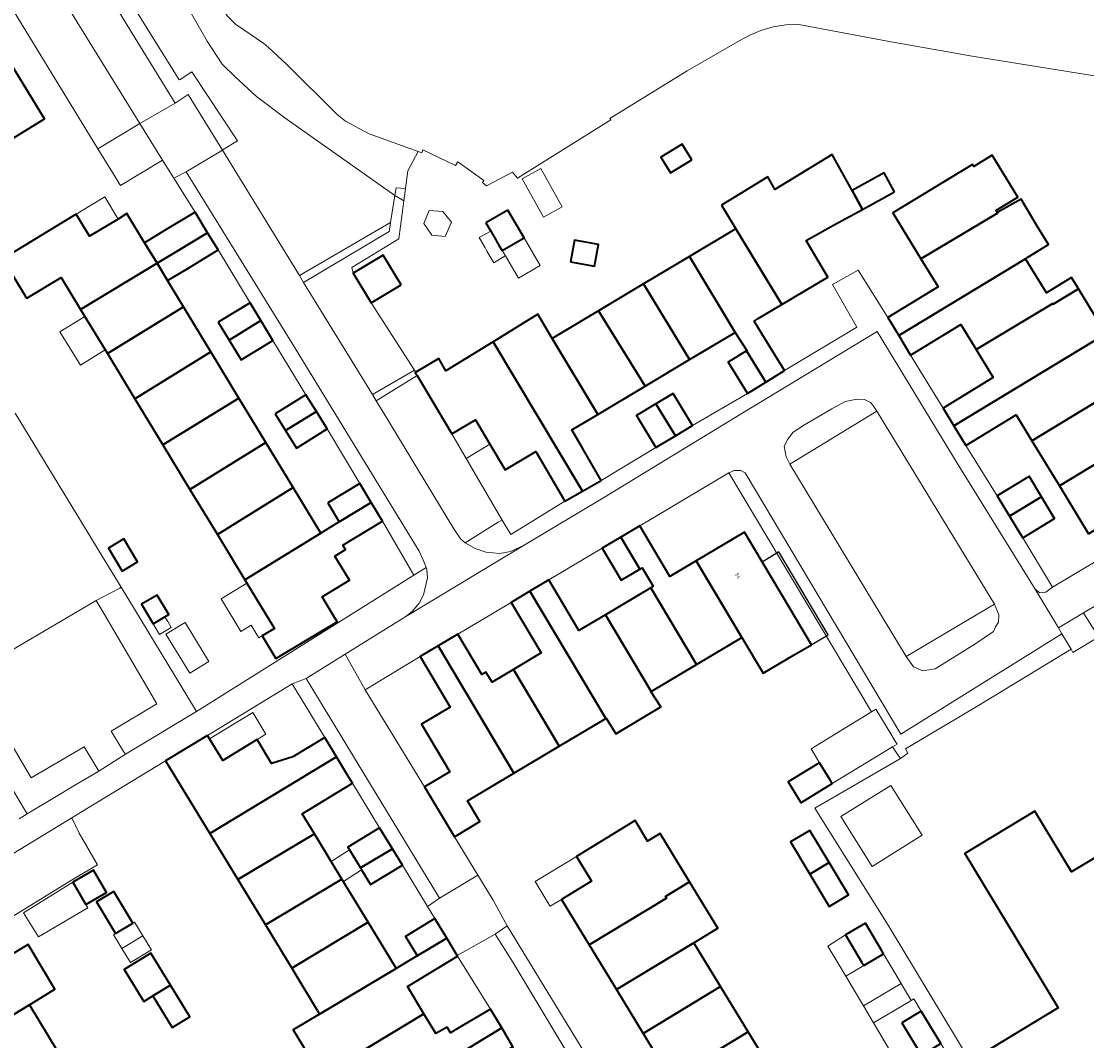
# Model space of a CAD drawing. Extents: x 147051 to 149075, y 463071 to 465537.
# Tile 44 of 229: x 147496 to 147605, y 464416 to 464520. Entities that reach past the tile are written whole.
import ezdxf
from ezdxf.enums import TextEntityAlignment as Align

# ---------------------------------------------------------------- set-up
doc = ezdxf.new("R2010")
doc.units = 0
doc.header["$LTSCALE"] = 0.5
for name, color, linetype, lineweight in [('B-PV-GR-BEPLANTING_CULTUUR_HEESTERS-GV', 252, 'CONTINUOUS', 18), ('B-PV-OG-BEBOUWING-GV', 6, 'CONTINUOUS', 35), ('B-PV-OG-BEBOUWING_LUIFEL-GV', 6, 'CONTINUOUS', 18), ('B-PV-OG-TERREIN_BEGROEID-GV', 252, 'CONTINUOUS', 18), ('B-PV-OG-TERREIN_ERF-GV', 252, 'CONTINUOUS', 18), ('B-PV-OG-WATER_SLOOT-GV', 252, 'CONTINUOUS', 18), ('B-PV-VH-ONVERHARD_ZAND-GV', 252, 'CONTINUOUS', 18), ('B-PV-VH-OPENVERHARDING_BETONSTRAATSTEEN-GV', 252, 'CONTINUOUS', 18), ('B-PV-VH-OPENVERHARDING_TEGEL-GV', 252, 'CONTINUOUS', 18), ('N-PV-OG-BEBOUWING-GV', 6, 'CONTINUOUS', 25), ('N-PV-OG-BEBOUWING-T18', 10, 'CONTINUOUS', 18)]:
    doc.layers.add(name, color=color, linetype=linetype, lineweight=lineweight)
doc.styles.add('NLCS-ISO-M200-T18', font='NLCS-ISO.ttf', dxfattribs={"height": 0.36})

msp = doc.modelspace()

# ---------------------------------------------------------------- linework, layer by layer
at = {"layer": 'B-PV-GR-BEPLANTING_CULTUUR_HEESTERS-GV', "flags": 128}
for points in [[(147535.251, 464503.235), (147534.275, 464503.317), (147534.156, 464502.537), (147535.087, 464501.988)], [(147533.58, 464498.848), (147524.854, 464493.657), (147531.873, 464482.221), (147536.174, 464484.709), (147531.74, 464491.586), (147529.921, 464494.597), (147529.785, 464495.181), (147534.578, 464498.109), (147535.087, 464501.988), (147534.156, 464502.537), (147533.727, 464499.786)], [(147541.335, 464467.091), (147544.711, 464469.197), (147545.113, 464469.423), (147541.441, 464475.711), (147539.975, 464478.221), (147536.422, 464484.17), (147532.257, 464481.595), (147532.98, 464480.418), (147540.182, 464468.516), (147540.859, 464467.491)], [(147506.089, 464462.487), (147503.688, 464461.226), (147504.298, 464460.19), (147509.893, 464450.682), (147505.229, 464447.879), (147506.493, 464445.818), (147506.671, 464445.528), (147513.938, 464449.904), (147513.736, 464450.237), (147506.234, 464462.563), (147506.221, 464462.556)], [(147606.009, 464460.911), (147604.4, 464459.949), (147604.609, 464459.612), (147605.646, 464457.939), (147605.972, 464457.489), (147607.385, 464458.332), (147606.176, 464460.598)], [(147496.666, 464439.439), (147499.439, 464441.101), (147501.592, 464442.392), (147503.956, 464443.81), (147503.755, 464444.147), (147502.482, 464446.277), (147500.496, 464445.128), (147497.043, 464443.132), (147496.168, 464444.628), (147490.885, 464453.657), (147490.735, 464453.565), (147489.19, 464452.614), (147488.848, 464452.404), (147488.842, 464452.4), (147491.933, 464447.33), (147496.497, 464439.721)], [(147481.252, 464420.439), (147485.455, 464423.024), (147485.004, 464423.774), (147486.7, 464424.793), (147487.14, 464424.061), (147501.166, 464432.688), (147503.086, 464433.81), (147503.841, 464434.251), (147501.963, 464437.465), (147501.212, 464439.043), (147478.399, 464425.16)]]:
    msp.add_lwpolyline(points, close=True, dxfattribs=at)
msp.add_lwpolyline([(147490.885, 464453.657), (147496.583, 464457.026), (147503.688, 464461.226), (147506.089, 464462.487), (147506.221, 464462.556), (147506.234, 464462.563), (147504.686, 464465.107), (147495.435, 464480.31)], dxfattribs=at)
at = {"layer": 'B-PV-OG-BEBOUWING-GV', "flags": 128}
for points in [[(147488.813, 464515.165), (147493.581, 464507.394), (147498.409, 464510.349), (147493.656, 464518.115)], [(147564.454, 464506.176), (147563.457, 464507.776), (147561.292, 464506.427), (147562.29, 464504.826)], [(147567.464, 464501.549), (147568.94, 464499.125), (147573.637, 464491.405), (147578.323, 464494.202), (147576.096, 464497.933), (147578.913, 464499.487), (147581.856, 464501.11), (147580.796, 464503.032), (147578.763, 464506.719), (147572.907, 464503.155), (147572.765, 464503.412), (147572.202, 464504.432)], [(147587.811, 464496.079), (147595.64, 464500.734), (147595.594, 464500.809), (147595.476, 464501.002), (147597.703, 464502.361), (147595.091, 464506.642), (147593.201, 464505.489), (147593.074, 464505.698), (147584.962, 464500.748)], [(147585.123, 464502.911), (147584.063, 464504.833), (147580.796, 464503.032), (147581.856, 464501.11)], [(147595.64, 464500.734), (147587.811, 464496.079), (147589.566, 464493.202), (147584.436, 464490.072), (147585.553, 464488.241), (147598.477, 464496.084), (147598.719, 464496.231), (147600.841, 464497.518), (147599.69, 464499.415), (147598.028, 464502.154), (147595.656, 464500.843), (147595.594, 464500.809)], [(147543.445, 464499.734), (147543.938, 464498.896), (147544.46, 464498.007), (147544.536, 464497.879), (147544.814, 464497.406), (147545.098, 464496.924), (147547.333, 464498.215), (147545.67, 464501.043)], [(147502.107, 464490.907), (147509.898, 464495.612), (147508.626, 464497.707), (147506.822, 464500.678), (147505.93, 464500.125), (147503.01, 464498.37), (147501.657, 464500.622), (147500.178, 464499.724), (147494.162, 464496.072), (147496.458, 464492.291), (147496.609, 464492.041), (147500.123, 464494.174)], [(147508.626, 464497.707), (147509.898, 464495.612), (147511.952, 464496.853), (147515.059, 464498.729), (147513.774, 464500.839), (147510.674, 464498.951)], [(147564.211, 464496.299), (147568.87, 464488.558), (147570.055, 464486.714), (147570.029, 464486.698), (147571.982, 464483.475), (147573.91, 464484.663), (147571.933, 464487.871), (147570.8, 464489.71), (147571.231, 464489.968), (147573.637, 464491.405), (147568.94, 464499.125), (147568.717, 464498.989)], [(147510.973, 464493.841), (147513.027, 464495.088), (147516.127, 464496.976), (147515.059, 464498.729), (147511.952, 464496.853), (147509.898, 464495.612)], [(147552.086, 464495.772), (147554.511, 464495.327), (147554.913, 464497.517), (147552.487, 464497.962)], [(147504.846, 464486.396), (147512.593, 464491.172), (147510.973, 464493.841), (147509.898, 464495.612), (147502.107, 464490.907)], [(147534.789, 464493.429), (147532.969, 464496.44), (147529.921, 464494.597), (147531.74, 464491.586)], [(147559.535, 464493.507), (147564.227, 464485.786), (147568.87, 464488.558), (147564.211, 464496.299)], [(147601.264, 464491.516), (147601.315, 464491.432), (147603.876, 464492.994), (147603.774, 464493.162), (147603.171, 464494.15), (147600.611, 464492.587), (147598.477, 464496.084), (147585.553, 464488.241), (147586.769, 464486.247), (147591.9, 464489.378), (147593.47, 464486.804)], [(147554.941, 464490.764), (147559.674, 464483.068), (147564.227, 464485.786), (147559.535, 464493.507)], [(147601.264, 464491.516), (147593.47, 464486.804), (147595.196, 464483.974), (147590.075, 464480.849), (147591.189, 464479.023), (147606.667, 464488.421), (147603.876, 464492.994), (147601.315, 464491.432)], [(147516.137, 464489.623), (147517.267, 464487.762), (147520.497, 464489.762), (147519.385, 464491.595)], [(147512.593, 464491.172), (147504.846, 464486.396), (147507.637, 464481.798), (147515.375, 464486.59)], [(147553.311, 464472.378), (147555.191, 464473.465), (147553.3, 464476.736), (147552.214, 464478.614), (147554.872, 464480.201), (147550.198, 464487.932), (147548.755, 464490.421), (147544.169, 464487.605)], [(147550.198, 464487.932), (147554.872, 464480.201), (147559.674, 464483.068), (147554.941, 464490.764)], [(147520.497, 464489.762), (147517.267, 464487.762), (147518.472, 464485.776), (147521.72, 464487.748)], [(147609.492, 464483.79), (147606.667, 464488.421), (147591.189, 464479.023), (147592.408, 464477.025), (147597.53, 464480.15), (147599.146, 464477.502)], [(147536.422, 464484.17), (147539.975, 464478.221), (147542.37, 464479.651), (147543.86, 464477.156), (147545.414, 464474.554), (147548.551, 464476.427), (147549.607, 464474.6), (147551.498, 464471.329), (147553.311, 464472.378), (147544.169, 464487.605), (147539.37, 464484.658), (147538.634, 464485.891), (147536.302, 464484.499), (147536.246, 464484.465)], [(147515.375, 464486.59), (147507.637, 464481.798), (147510.486, 464477.107), (147518.253, 464481.849)], [(147570.029, 464486.698), (147568.14, 464485.533), (147570.117, 464482.326), (147571.982, 464483.475)], [(147601.95, 464472.906), (147611.022, 464478.403), (147612.304, 464479.182), (147609.492, 464483.79), (147599.146, 464477.502)], [(147521.006, 464477.315), (147518.253, 464481.849), (147510.486, 464477.107), (147513.252, 464472.551)], [(147521.958, 464480.244), (147523.019, 464478.552), (147526.162, 464480.483), (147525.083, 464482.203)], [(147562.551, 464482.34), (147560.776, 464481.275), (147562.785, 464478.009), (147564.524, 464479.052)], [(147523.019, 464478.552), (147524.138, 464476.768), (147527.263, 464478.727), (147526.162, 464480.483)], [(147560.776, 464481.275), (147558.813, 464480.097), (147560.785, 464476.81), (147562.785, 464478.009)], [(147604.926, 464468.028), (147612.701, 464472.771), (147612.665, 464472.831), (147613.945, 464473.612), (147611.022, 464478.403), (147601.95, 464472.906)], [(147521.006, 464477.315), (147513.252, 464472.551), (147516.054, 464467.936), (147523.785, 464472.738)], [(147595.601, 464471.893), (147596.864, 464469.824), (147599.888, 464471.656), (147600.125, 464471.799), (147598.865, 464473.885), (147598.62, 464473.735)], [(147523.785, 464472.738), (147516.054, 464467.936), (147518.856, 464463.32), (147526.604, 464468.095)], [(147527.325, 464471.163), (147528.493, 464469.242), (147531.743, 464471.209), (147530.574, 464473.135)], [(147596.864, 464469.824), (147597.924, 464468.086), (147598.212, 464467.606), (147601.46, 464469.588), (147600.125, 464471.799), (147599.888, 464471.656)], [(147518.856, 464463.32), (147519.06, 464462.984), (147521.696, 464458.643), (147521.864, 464458.367), (147520.613, 464457.607), (147522.01, 464455.285), (147528.264, 464459.049), (147526.733, 464461.573), (147529.531, 464463.272), (147528.031, 464465.742), (147529.125, 464466.407), (147528.855, 464466.851), (147532.899, 464469.306), (147531.743, 464471.209), (147528.493, 464469.242), (147526.604, 464468.095)], [(147569.563, 464457.442), (147564.904, 464465.271), (147562.218, 464463.673), (147559.15, 464468.829), (147557.212, 464467.676), (147559.152, 464464.419), (147559.38, 464464.555), (147560.512, 464462.658), (147560.282, 464462.521), (147564.943, 464454.693)], [(147506.327, 464464.207), (147507.914, 464465.144), (147506.519, 464467.505), (147504.932, 464466.568)], [(147557.212, 464467.676), (147555.3, 464466.539), (147557.238, 464463.281), (147559.152, 464464.419)], [(147574.893, 464455.662), (147576.64, 464456.701), (147574.464, 464460.358), (147569.806, 464468.188), (147564.904, 464465.271), (147569.563, 464457.442), (147571.74, 464453.785)], [(147560.311, 464451.937), (147555.633, 464459.756), (147552.936, 464458.151), (147549.868, 464463.307), (147547.926, 464462.152), (147555.689, 464449.188), (147555.72, 464449.206), (147556.71, 464447.597), (147561.29, 464450.365), (147560.282, 464451.92)], [(147555.689, 464449.188), (147547.926, 464462.152), (147546.018, 464461.017), (147549.086, 464455.86), (147546.247, 464454.171), (147550.908, 464446.343)], [(147560.311, 464451.937), (147564.943, 464454.693), (147560.282, 464462.521), (147555.633, 464459.756)], [(147509.5, 464458.837), (147510.168, 464459.232), (147510.702, 464459.547), (147511.087, 464459.775), (147509.913, 464461.761), (147508.326, 464460.823)], [(147546.247, 464454.171), (147544.067, 464452.874), (147543.453, 464453.906), (147543.041, 464453.66), (147540.587, 464457.785), (147538.577, 464456.59), (147546.3, 464443.602), (147550.908, 464446.343)], [(147538.577, 464456.59), (147536.737, 464455.495), (147539.804, 464450.338), (147536.882, 464448.6), (147539.776, 464443.745), (147537.19, 464442.206), (147540.227, 464437.117), (147542.837, 464438.67), (147541.572, 464440.789), (147546.3, 464443.602)], [(147510.771, 464444.861), (147515.278, 464437.448), (147528.189, 464445.279), (147527.002, 464447.232), (147523.755, 464445.258), (147521.589, 464444.585), (147520.109, 464447.02), (147516.596, 464444.884), (147515.245, 464447.105), (147515.033, 464447.454)], [(147518.13, 464432.757), (147525.946, 464437.419), (147524.714, 464439.445), (147529.84, 464442.562), (147529.327, 464443.406), (147528.189, 464445.279), (147515.278, 464437.448)], [(147575.394, 464440.891), (147575.579, 464440.587), (147578.772, 464442.536), (147578.589, 464442.837), (147577.473, 464444.665), (147577.248, 464444.528), (147574.28, 464442.72)], [(147532.597, 464438.028), (147529.352, 464436.052), (147529.522, 464435.773), (147530.644, 464433.927), (147533.905, 464435.878)], [(147551.143, 464430.723), (147553.981, 464426.068), (147561.882, 464430.856), (147561.776, 464431.029), (147564.217, 464432.518), (147561.214, 464437.443), (147559.933, 464436.662), (147558.659, 464438.752), (147552.684, 464435.108), (147553.917, 464433.087), (147554.219, 464432.59)], [(147518.13, 464432.757), (147520.946, 464428.125), (147528.756, 464432.797), (147527.675, 464434.575), (147525.946, 464437.419)], [(147576.491, 464437.765), (147574.528, 464436.591), (147576.498, 464433.297), (147578.461, 464434.471)], [(147533.905, 464435.878), (147530.644, 464433.927), (147530.761, 464433.735), (147531.68, 464432.224), (147534.927, 464434.198)], [(147501.298, 464432.463), (147502.528, 464430.357), (147502.619, 464430.2), (147504.749, 464431.437), (147503.424, 464433.705)], [(147578.461, 464434.471), (147576.498, 464433.297), (147578.468, 464430.003), (147580.431, 464431.177)], [(147528.756, 464432.797), (147520.946, 464428.125), (147523.632, 464423.708), (147531.429, 464428.401)], [(147561.776, 464431.029), (147561.882, 464430.856), (147553.981, 464426.068), (147556.75, 464421.527), (147564.663, 464426.294), (147567.104, 464427.782), (147564.217, 464432.518)], [(147507.427, 464428.287), (147505.499, 464431.515), (147503.727, 464430.457), (147505.655, 464427.228)], [(147523.632, 464423.708), (147526.482, 464419.021), (147534.297, 464423.684), (147534.221, 464423.809), (147531.429, 464428.401)], [(147536.358, 464425.108), (147536.443, 464424.965), (147539.449, 464426.759), (147538.231, 464428.764), (147535.241, 464426.945)], [(147582.154, 464428.301), (147580.127, 464427.102), (147581.804, 464424.268), (147581.978, 464423.979), (147583.998, 464425.182), (147583.83, 464425.467)], [(147486.359, 464419.878), (147489.141, 464415.248), (147496.905, 464419.977), (147499.485, 464421.548), (147496.741, 464426.116)], [(147526.633, 464412.706), (147537.12, 464419.042), (147535.432, 464421.818), (147540.559, 464424.936), (147540.519, 464425.002), (147539.449, 464426.759), (147536.443, 464424.965), (147534.297, 464423.684), (147526.482, 464419.021), (147523.775, 464417.405)], [(147564.663, 464426.294), (147556.75, 464421.527), (147559.477, 464417.055), (147567.373, 464421.85)], [(147511.256, 464421.97), (147509.273, 464425.221), (147506.554, 464423.567), (147508.539, 464420.313), (147509.478, 464420.885)], [(147509.478, 464420.885), (147511.454, 464417.649), (147513.231, 464418.734), (147511.256, 464421.97)], [(147559.477, 464417.055), (147562.3, 464412.424), (147570.201, 464417.211), (147567.373, 464421.85)], [(147496.905, 464419.977), (147489.141, 464415.248), (147491.947, 464410.577), (147499.717, 464415.296), (147496.969, 464419.871)], [(147526.633, 464412.706), (147529.452, 464408.07), (147532.142, 464409.713), (147545.054, 464417.602), (147543.916, 464419.534), (147540.615, 464417.588), (147539.825, 464417.122), (147539.484, 464417.699), (147538.345, 464417.027), (147537.12, 464419.042)], [(147585.884, 464418.115), (147586.761, 464416.67), (147587.875, 464414.833), (147589.842, 464416.025), (147587.851, 464419.308)], [(147532.142, 464409.713), (147535.054, 464404.923), (147542.83, 464409.651), (147541.015, 464412.635), (147542.884, 464413.738), (147546.185, 464415.684), (147545.054, 464417.602)], [(147562.3, 464412.424), (147565.06, 464407.898), (147572.982, 464412.651), (147570.201, 464417.211)]]:
    msp.add_lwpolyline(points, close=True, dxfattribs=at)
msp.add_lwpolyline([(147609.469, 464437.317), (147603.188, 464433.516), (147599.43, 464439.725), (147592.298, 464435.408), (147601.831, 464419.658), (147592.857, 464414.227), (147599.563, 464403.148), (147599.616, 464403.181), (147615.369, 464412.799)], dxfattribs=at)
at = {"layer": 'B-PV-OG-BEBOUWING_LUIFEL-GV', "flags": 128}
for points in [[(147551.226, 464501.365), (147549.061, 464505.275), (147547.153, 464504.218), (147549.318, 464500.308)], [(147505.93, 464500.125), (147504.569, 464502.39), (147501.657, 464500.622), (147503.01, 464498.37)], [(147539.042, 464500.908), (147537.646, 464500.988), (147537.098, 464499.659), (147537.933, 464498.491), (147539.273, 464498.355), (147539.933, 464499.796)], [(147543.357, 464497.175), (147543.548, 464496.848), (147544.243, 464495.658), (147545.415, 464496.358), (147545.427, 464496.365), (147545.098, 464496.924), (147544.814, 464497.406), (147544.536, 464497.879), (147544.46, 464498.007), (147543.938, 464498.896), (147542.741, 464498.229)], [(147545.098, 464496.924), (147545.427, 464496.365), (147546.771, 464494.079), (147548.996, 464495.388), (147547.333, 464498.215)], [(147504.617, 464486.773), (147502.545, 464490.186), (147500, 464488.633), (147502.081, 464485.225)], [(147539.975, 464478.221), (147541.441, 464475.711), (147543.86, 464477.156), (147542.37, 464479.651)], [(147516.431, 464461.387), (147518.449, 464458.064), (147519.484, 464458.692), (147520.102, 464457.675), (147520.27, 464457.398), (147520.613, 464457.607), (147521.864, 464458.367), (147521.696, 464458.643), (147519.06, 464462.984)], [(147511.351, 464458.448), (147510.988, 464459.063), (147510.702, 464459.547), (147510.168, 464459.232), (147509.5, 464458.837), (147510.15, 464457.738)], [(147510.809, 464457.786), (147513.23, 464453.799), (147515.198, 464454.994), (147512.777, 464458.981)], [(147577.473, 464444.665), (147578.589, 464442.837), (147578.772, 464442.536), (147584.913, 464446.285), (147585.386, 464446.573), (147585.199, 464446.863), (147584.745, 464447.608), (147583.218, 464450.113), (147582.774, 464449.842), (147576.607, 464446.086)], [(147520.109, 464447.02), (147521.012, 464447.569), (147519.661, 464449.79), (147515.245, 464447.105), (147516.596, 464444.884)], [(147528.914, 464432.537), (147530.761, 464433.735), (147530.644, 464433.927), (147529.522, 464435.773), (147527.675, 464434.575), (147528.756, 464432.797), (147528.835, 464432.667)], [(147549.7, 464430.515), (147549.998, 464430.025), (147551.143, 464430.723), (147554.219, 464432.59), (147553.917, 464433.087), (147552.684, 464435.108), (147548.467, 464432.537)], [(147502.619, 464430.2), (147502.528, 464430.357), (147501.298, 464432.463), (147496.278, 464429.35), (147497.796, 464426.903), (147502.828, 464429.843)], [(147505.699, 464426.734), (147506.321, 464425.711), (147508.458, 464427.013), (147507.837, 464428.035), (147507.615, 464428.4), (147507.427, 464428.287), (147505.655, 464427.228), (147505.467, 464427.116)], [(147580.152, 464422.897), (147581.978, 464423.979), (147581.804, 464424.268), (147580.127, 464427.102), (147578.333, 464425.965)], [(147506.321, 464425.711), (147507.188, 464424.286), (147509.326, 464425.586), (147508.458, 464427.013)], [(147583.998, 464425.182), (147581.978, 464423.979), (147580.152, 464422.897), (147581.951, 464419.861), (147585.8, 464422.138)], [(147581.951, 464419.861), (147582.98, 464418.124), (147586.736, 464420.351), (147586.827, 464420.401), (147585.8, 464422.138)], [(147582.98, 464418.124), (147585.697, 464413.541), (147587.856, 464414.822), (147587.875, 464414.833), (147586.761, 464416.67), (147585.884, 464418.115), (147587.851, 464419.308), (147587.103, 464420.569), (147586.827, 464420.401), (147586.736, 464420.351)]]:
    msp.add_lwpolyline(points, close=True, dxfattribs=at)
at = {"layer": 'B-PV-OG-TERREIN_BEGROEID-GV', "flags": 128}
for points in [[(147504.821, 464538.165), (147503.827, 464537.795), (147515.001, 464518.268), (147516.554, 464515.917), (147517.857, 464514.641), (147520.06, 464512.64), (147522.94, 464510.464), (147534.156, 464502.537), (147534.275, 464503.317), (147535.251, 464503.235), (147535.478, 464505.053), (147536.539, 464507.006), (147531.545, 464508.822), (147529.116, 464510.097), (147528.279, 464510.806), (147523.109, 464515.916), (147521.27, 464517.618), (147520.783, 464518.034), (147517.901, 464520.01), (147517.037, 464520.868), (147516.094, 464522.233), (147512.051, 464529.634), (147508.004, 464536.569), (147506.585, 464539.263)], [(147524.42, 464494.363), (147533.727, 464499.786), (147534.156, 464502.537), (147522.94, 464510.464), (147520.06, 464512.64), (147517.857, 464514.641), (147516.554, 464515.917), (147515.001, 464518.268), (147503.827, 464537.795), (147503.021, 464538.151), (147502.189, 464538.432), (147501.322, 464538.627), (147500.467, 464538.727), (147500, 464538.745), (147497.643, 464537.654), (147512.162, 464514.313), (147512.246, 464514.367), (147513.457, 464515.144), (147518.106, 464508.098), (147516.646, 464507.218), (147516.561, 464507.167)], [(147524.42, 464494.363), (147524.854, 464493.657), (147533.58, 464498.848), (147533.727, 464499.786)]]:
    msp.add_lwpolyline(points, close=True, dxfattribs=at)
at = {"layer": 'B-PV-OG-TERREIN_ERF-GV', "flags": 128}
for points in [[(147495.435, 464480.31), (147504.686, 464465.107), (147506.234, 464462.563), (147513.736, 464450.237), (147513.938, 464449.904), (147536.085, 464463.782), (147532.899, 464469.306), (147528.855, 464466.851), (147529.125, 464466.407), (147528.031, 464465.742), (147529.531, 464463.272), (147526.733, 464461.573), (147528.264, 464459.049), (147522.01, 464455.285), (147520.613, 464457.607), (147521.864, 464458.367), (147521.696, 464458.643), (147519.06, 464462.984), (147518.856, 464463.32), (147516.054, 464467.936), (147513.252, 464472.551), (147510.486, 464477.107), (147507.637, 464481.798), (147504.846, 464486.396), (147502.107, 464490.907), (147500.123, 464494.174), (147496.609, 464492.041), (147496.458, 464492.291), (147494.162, 464496.072), (147500.178, 464499.724), (147501.657, 464500.622), (147503.01, 464498.37), (147505.93, 464500.125), (147506.822, 464500.678), (147508.626, 464497.707), (147510.674, 464498.951), (147513.774, 464500.839), (147511.625, 464504.284), (147510.461, 464506.15), (147506.171, 464503.539), (147506.048, 464503.74), (147505.512, 464504.616), (147503.873, 464507.297), (147494.094, 464523.295)], [(147617.548, 464512.884), (147604.665, 464514.873), (147593.06, 464516.749), (147584.426, 464518.265), (147575.351, 464519.967), (147574.044, 464519.923), (147572.751, 464519.719), (147571.493, 464519.36), (147570.288, 464518.85), (147569.361, 464518.33), (147563.984, 464515.231), (147556.094, 464510.399), (147556.182, 464510.257), (147546.684, 464504.304), (147546.169, 464504.918), (147543.496, 464503.527), (147543.097, 464503.857), (147543.218, 464504.044), (147540.584, 464505.973), (147540.341, 464505.586), (147537.01, 464507.174), (147536.904, 464506.873), (147536.539, 464507.006), (147535.478, 464505.053), (147535.251, 464503.235), (147535.087, 464501.988), (147534.578, 464498.109), (147529.785, 464495.181), (147529.921, 464494.597), (147532.969, 464496.44), (147534.789, 464493.429), (147531.74, 464491.586), (147536.174, 464484.709), (147536.302, 464484.499), (147538.634, 464485.891), (147539.37, 464484.658), (147544.169, 464487.605), (147548.755, 464490.421), (147550.198, 464487.932), (147554.941, 464490.764), (147559.535, 464493.507), (147564.211, 464496.299), (147568.717, 464498.989), (147568.94, 464499.125), (147567.464, 464501.549), (147572.202, 464504.432), (147572.765, 464503.412), (147572.907, 464503.155), (147578.763, 464506.719), (147580.796, 464503.032), (147584.063, 464504.833), (147585.123, 464502.911), (147581.856, 464501.11), (147578.913, 464499.487), (147576.096, 464497.933), (147578.323, 464494.202), (147573.637, 464491.405), (147571.231, 464489.968), (147570.8, 464489.71), (147571.933, 464487.871), (147573.91, 464484.663), (147581.27, 464489.112), (147578.786, 464493.437), (147581.411, 464494.917), (147584.436, 464490.072), (147589.566, 464493.202), (147587.811, 464496.079), (147584.962, 464500.748), (147593.074, 464505.698), (147593.201, 464505.489), (147595.091, 464506.642), (147597.703, 464502.361), (147595.476, 464501.002), (147595.594, 464500.809), (147595.656, 464500.843), (147598.028, 464502.154), (147599.69, 464499.415), (147600.841, 464497.518), (147598.719, 464496.231), (147598.477, 464496.084), (147600.611, 464492.587), (147603.171, 464494.15), (147603.774, 464493.162), (147603.876, 464492.994), (147606.667, 464488.421)], [(147493.656, 464518.115), (147498.409, 464510.349), (147493.581, 464507.394)], [(147604.926, 464468.028), (147601.95, 464472.906), (147599.146, 464477.502), (147597.53, 464480.15), (147592.408, 464477.025), (147595.601, 464471.893), (147598.62, 464473.735), (147598.865, 464473.885), (147600.125, 464471.799), (147601.46, 464469.588), (147598.212, 464467.606), (147601.234, 464462.562), (147613.911, 464470.135)], [(147592.857, 464414.227), (147584.469, 464428.085), (147576.992, 464440.011), (147585.569, 464445.001), (147585.726, 464445.11), (147585.393, 464445.577), (147584.913, 464446.285), (147585.386, 464446.573), (147585.199, 464446.863), (147584.745, 464447.608), (147583.218, 464450.113), (147582.774, 464449.842), (147568.229, 464474.232), (147559.15, 464468.829), (147562.218, 464463.673), (147564.904, 464465.271), (147569.806, 464468.188), (147574.464, 464460.358), (147576.64, 464456.701), (147574.893, 464455.662), (147571.74, 464453.785), (147569.563, 464457.442), (147564.943, 464454.693), (147560.311, 464451.937), (147560.282, 464451.92), (147561.29, 464450.365), (147556.71, 464447.597), (147555.72, 464449.206), (147555.689, 464449.188), (147550.908, 464446.343), (147546.3, 464443.602), (147541.572, 464440.789), (147542.837, 464438.67), (147540.227, 464437.117), (147542.623, 464433.179), (147544.17, 464430.636), (147545.626, 464428.036), (147561.986, 464401.157)], [(147495.83, 464438.942), (147496.666, 464439.439), (147496.497, 464439.721), (147491.933, 464447.33)], [(147526.633, 464412.706), (147523.775, 464417.405), (147526.482, 464419.021), (147523.632, 464423.708), (147520.946, 464428.125), (147518.13, 464432.757), (147515.278, 464437.448), (147510.771, 464444.861), (147502.106, 464439.587), (147501.212, 464439.043), (147501.963, 464437.465), (147503.841, 464434.251), (147503.086, 464433.81), (147501.166, 464432.688), (147487.14, 464424.061), (147487.455, 464423.536), (147485.759, 464422.517), (147485.455, 464423.024), (147481.252, 464420.439), (147489.723, 464406.421)], [(147562.3, 464412.424), (147559.477, 464417.055), (147556.75, 464421.527), (147553.981, 464426.068), (147551.143, 464430.723), (147554.219, 464432.59), (147553.917, 464433.087), (147552.684, 464435.108), (147558.659, 464438.752), (147559.933, 464436.662), (147561.214, 464437.443), (147564.217, 464432.518), (147567.104, 464427.782), (147564.663, 464426.294), (147567.373, 464421.85), (147570.201, 464417.211), (147572.982, 464412.651)]]:
    msp.add_lwpolyline(points, dxfattribs=at)
for points in [[(147564.454, 464506.176), (147562.29, 464504.826), (147561.292, 464506.427), (147563.457, 464507.776)], [(147543.445, 464499.734), (147545.67, 464501.043), (147547.333, 464498.215), (147545.098, 464496.924), (147544.814, 464497.406), (147544.536, 464497.879), (147544.46, 464498.007), (147543.938, 464498.896)], [(147552.086, 464495.772), (147552.487, 464497.962), (147554.913, 464497.517), (147554.511, 464495.327)], [(147510.973, 464493.841), (147512.593, 464491.172), (147515.375, 464486.59), (147518.253, 464481.849), (147521.006, 464477.315), (147523.785, 464472.738), (147526.604, 464468.095), (147528.493, 464469.242), (147527.325, 464471.163), (147530.574, 464473.135), (147527.263, 464478.727), (147524.138, 464476.768), (147523.019, 464478.552), (147521.958, 464480.244), (147525.083, 464482.203), (147521.72, 464487.748), (147518.472, 464485.776), (147517.267, 464487.762), (147516.137, 464489.623), (147519.385, 464491.595), (147516.127, 464496.976), (147513.027, 464495.088)], [(147586.769, 464486.247), (147590.075, 464480.849), (147595.196, 464483.974), (147593.47, 464486.804), (147591.9, 464489.378)], [(147560.776, 464481.275), (147562.551, 464482.34), (147564.524, 464479.052), (147570.117, 464482.326), (147568.14, 464485.533), (147570.029, 464486.698), (147570.055, 464486.714), (147568.87, 464488.558), (147564.227, 464485.786), (147559.674, 464483.068), (147554.872, 464480.201), (147552.214, 464478.614), (147553.3, 464476.736), (147555.191, 464473.465), (147560.785, 464476.81), (147558.813, 464480.097)], [(147539.975, 464478.221), (147541.441, 464475.711), (147545.113, 464469.423), (147545.977, 464467.945), (147551.498, 464471.329), (147549.607, 464474.6), (147548.551, 464476.427), (147545.414, 464474.554), (147543.86, 464477.156), (147542.37, 464479.651)], [(147506.327, 464464.207), (147504.932, 464466.568), (147506.519, 464467.505), (147507.914, 464465.144)], [(147555.633, 464459.756), (147560.282, 464462.521), (147560.512, 464462.658), (147559.38, 464464.555), (147559.152, 464464.419), (147557.238, 464463.281), (147555.3, 464466.539), (147549.868, 464463.307), (147552.936, 464458.151)], [(147509.5, 464458.837), (147508.326, 464460.823), (147509.913, 464461.761), (147511.087, 464459.775), (147510.702, 464459.547), (147510.168, 464459.232)], [(147543.041, 464453.66), (147543.453, 464453.906), (147544.067, 464452.874), (147546.247, 464454.171), (147549.086, 464455.86), (147546.018, 464461.017), (147540.587, 464457.785)], [(147539.776, 464443.745), (147536.882, 464448.6), (147539.804, 464450.338), (147536.737, 464455.495), (147531.122, 464452.09), (147537.19, 464442.206)], [(147515.033, 464447.454), (147515.245, 464447.105), (147516.596, 464444.884), (147520.109, 464447.02), (147521.589, 464444.585), (147523.755, 464445.258), (147527.002, 464447.232), (147523.681, 464452.717)], [(147575.394, 464440.891), (147574.28, 464442.72), (147577.248, 464444.528), (147577.473, 464444.665), (147578.589, 464442.837), (147578.772, 464442.536), (147575.579, 464440.587)], [(147524.714, 464439.445), (147525.946, 464437.419), (147527.675, 464434.575), (147528.756, 464432.797), (147531.429, 464428.401), (147534.221, 464423.809), (147534.297, 464423.684), (147536.443, 464424.965), (147536.358, 464425.108), (147535.241, 464426.945), (147538.231, 464428.764), (147537.478, 464430.003), (147534.927, 464434.198), (147531.68, 464432.224), (147530.761, 464433.735), (147530.644, 464433.927), (147529.522, 464435.773), (147529.352, 464436.052), (147532.597, 464438.028), (147529.84, 464442.562)], [(147576.498, 464433.297), (147574.528, 464436.591), (147576.491, 464437.765), (147578.461, 464434.471), (147580.431, 464431.177), (147578.468, 464430.003)], [(147501.298, 464432.463), (147503.424, 464433.705), (147504.749, 464431.437), (147502.619, 464430.2), (147502.528, 464430.357)], [(147505.655, 464427.228), (147503.727, 464430.457), (147505.499, 464431.515), (147507.427, 464428.287)], [(147580.127, 464427.102), (147582.154, 464428.301), (147583.83, 464425.467), (147583.998, 464425.182), (147581.978, 464423.979), (147581.804, 464424.268)], [(147486.359, 464419.878), (147496.741, 464426.116), (147499.485, 464421.548), (147496.905, 464419.977), (147496.969, 464419.871), (147499.717, 464415.296), (147502.386, 464410.853), (147502.691, 464410.345), (147505.263, 464411.89), (147507.824, 464407.627), (147505.252, 464406.083), (147508.028, 464401.462), (147510.849, 464396.766), (147513.782, 464391.884), (147505.99, 464387.202), (147503.061, 464392.077), (147500.249, 464396.759), (147497.503, 464401.329), (147494.619, 464406.13), (147491.947, 464410.577), (147489.141, 464415.248)], [(147509.478, 464420.885), (147508.539, 464420.313), (147506.554, 464423.567), (147509.273, 464425.221), (147511.256, 464421.97), (147513.231, 464418.734), (147511.454, 464417.649)], [(147538.345, 464417.027), (147539.484, 464417.699), (147539.825, 464417.122), (147540.615, 464417.588), (147543.916, 464419.534), (147540.559, 464424.936), (147535.432, 464421.818), (147537.12, 464419.042)], [(147586.761, 464416.67), (147585.884, 464418.115), (147587.851, 464419.308), (147589.842, 464416.025), (147591.833, 464412.743), (147589.866, 464411.55), (147589.346, 464412.407), (147587.714, 464411.431), (147586.358, 464413.65), (147587.989, 464414.644), (147587.875, 464414.833)]]:
    msp.add_lwpolyline(points, close=True, dxfattribs=at)
at = {"layer": 'B-PV-OG-WATER_SLOOT-GV', "flags": 128}
msp.add_lwpolyline([(147517.037, 464520.868), (147517.901, 464520.01), (147520.783, 464518.034), (147521.27, 464517.618), (147523.109, 464515.916), (147528.279, 464510.806), (147529.116, 464510.097), (147531.545, 464508.822), (147536.539, 464507.006), (147536.904, 464506.873), (147537.01, 464507.174), (147540.341, 464505.586), (147540.584, 464505.973), (147543.218, 464504.044), (147543.097, 464503.857), (147543.496, 464503.527), (147546.169, 464504.918), (147546.684, 464504.304), (147556.182, 464510.257), (147556.094, 464510.399), (147563.984, 464515.231), (147569.361, 464518.33), (147570.288, 464518.85), (147571.493, 464519.36), (147572.751, 464519.719), (147574.044, 464519.923), (147575.351, 464519.967), (147584.426, 464518.265), (147593.06, 464516.749), (147604.665, 464514.873), (147617.548, 464512.884)], dxfattribs=at)
at = {"layer": 'B-PV-VH-ONVERHARD_ZAND-GV', "flags": 128}
for points in [[(147506.493, 464445.818), (147505.229, 464447.879), (147509.893, 464450.682), (147504.298, 464460.19), (147503.688, 464461.226), (147496.583, 464457.026), (147490.885, 464453.657), (147496.168, 464444.628), (147497.043, 464443.132), (147500.496, 464445.128), (147502.482, 464446.277), (147503.755, 464444.147), (147503.956, 464443.81), (147506.671, 464445.528)], [(147582.845, 464434.078), (147587.929, 464437.266), (147584.742, 464442.349), (147579.658, 464439.162)]]:
    msp.add_lwpolyline(points, close=True, dxfattribs=at)
at = {"layer": 'B-PV-VH-OPENVERHARDING_BETONSTRAATSTEEN-GV', "flags": 128}
for points in [[(147511.755, 464511.96), (147497.245, 464535.576)], [(147498.283, 464525.859), (147508.139, 464509.873)], [(147508.139, 464509.873), (147511.755, 464511.96)]]:
    msp.add_lwpolyline(points, dxfattribs=at)
for points in [[(147498.283, 464525.859), (147494.094, 464523.295), (147503.873, 464507.297), (147508.139, 464509.873)], [(147510.461, 464506.15), (147511.625, 464504.284), (147512.874, 464504.944), (147516.561, 464507.167), (147513.08, 464512.837), (147511.755, 464511.96), (147508.139, 464509.873)], [(147545.967, 464466.221), (147544.866, 464466.02), (147543.439, 464466.143), (147542.337, 464466.517), (147541.335, 464467.091), (147540.859, 464467.491), (147540.182, 464468.516), (147532.98, 464480.418), (147532.257, 464481.595), (147531.873, 464482.221), (147524.854, 464493.657), (147524.42, 464494.363), (147516.561, 464507.167), (147512.874, 464504.944), (147523.659, 464487.488), (147536.631, 464466.26), (147537.184, 464465.034), (147537.344, 464464.575), (147537.41, 464464.384), (147537.487, 464463.533), (147537.089, 464461.806), (147536.64, 464460.93), (147535.915, 464460.103), (147535.265, 464459.577), (147547.342, 464466.849)], [(147591.503, 464475.237), (147583.348, 464488.664), (147569.646, 464480.364), (147555.544, 464471.738), (147547.342, 464466.849), (147535.265, 464459.577), (147529.078, 464455.731), (147531.122, 464452.09), (147536.737, 464455.495), (147538.577, 464456.59), (147540.587, 464457.785), (147546.018, 464461.017), (147547.926, 464462.152), (147549.868, 464463.307), (147555.3, 464466.539), (147557.212, 464467.676), (147559.15, 464468.829), (147568.229, 464474.232), (147568.779, 464474.482), (147569.455, 464474.483), (147569.906, 464474.234), (147585.765, 464447.579), (147602.192, 464457.809), (147601.866, 464458.434), (147599.482, 464462.385)], [(147583.336, 464480.531), (147582.909, 464481.156), (147582.659, 464481.406), (147582.058, 464481.731), (147581.282, 464481.755), (147580.081, 464481.528), (147578.73, 464480.776), (147575.93, 464479.121), (147574.78, 464478.369), (147574.23, 464477.667), (147573.881, 464476.966), (147574.058, 464475.865), (147574.434, 464475.115)], [(147595.33, 464460.828), (147595.757, 464459.753), (147595.733, 464459.002), (147595.409, 464458.526), (147595.209, 464458.051), (147593.309, 464456.772), (147589.258, 464454.24), (147588.007, 464454.038), (147587.056, 464454.437), (147586.328, 464455.512), (147574.434, 464475.115), (147574.058, 464475.865), (147573.881, 464476.966), (147574.23, 464477.667), (147574.78, 464478.369), (147575.93, 464479.121), (147578.73, 464480.776), (147580.081, 464481.528), (147581.282, 464481.755), (147582.058, 464481.731), (147582.659, 464481.406), (147582.909, 464481.156), (147583.336, 464480.531)], [(147574.434, 464475.115), (147586.328, 464455.512), (147595.33, 464460.828), (147583.336, 464480.531)], [(147616.419, 464467.135), (147626.295, 464473.228), (147631.821, 464476.613), (147632.221, 464476.914), (147631.97, 464477.439), (147630.367, 464480.039), (147625.638, 464477.231), (147613.911, 464470.135), (147601.234, 464462.562), (147600.559, 464462.061), (147599.933, 464461.985), (147599.482, 464462.385), (147601.866, 464458.434), (147604.4, 464459.949), (147606.009, 464460.911), (147614.967, 464466.267)], [(147586.328, 464455.512), (147587.056, 464454.437), (147588.007, 464454.038), (147589.258, 464454.24), (147593.309, 464456.772), (147595.209, 464458.051), (147595.409, 464458.526), (147595.733, 464459.002), (147595.757, 464459.753), (147595.33, 464460.828)], [(147529.078, 464455.731), (147525.105, 464453.262), (147538.723, 464430.836), (147542.623, 464433.179), (147540.227, 464437.117), (147537.19, 464442.206), (147531.122, 464452.09)], [(147544.401, 464427.183), (147545.626, 464428.036), (147544.17, 464430.636), (147542.623, 464433.179), (147538.723, 464430.836), (147537.478, 464430.003), (147538.231, 464428.764), (147539.449, 464426.759), (147540.519, 464425.002)], [(147567.349, 464380.369), (147568.339, 464378.866), (147570.786, 464380.353), (147572.143, 464381.177), (147559.507, 464402.104), (147546.182, 464424.333), (147544.401, 464427.183), (147540.519, 464425.002), (147540.559, 464424.936), (147543.916, 464419.534), (147545.054, 464417.602), (147546.185, 464415.684), (147549.124, 464410.8), (147549.558, 464409.899), (147549.86, 464409.299), (147553.722, 464402.999), (147556.41, 464398.546), (147557.463, 464396.897)]]:
    msp.add_lwpolyline(points, close=True, dxfattribs=at)
at = {"layer": 'B-PV-VH-OPENVERHARDING_TEGEL-GV', "flags": 128}
for points in [[(147481.31, 464527.979), (147481.345, 464527.968), (147482.448, 464527.841), (147483.349, 464527.783), (147484.319, 464528.012), (147486.194, 464528.939), (147497.245, 464535.576), (147511.755, 464511.96), (147513.08, 464512.837), (147516.561, 464507.167), (147516.646, 464507.218), (147518.106, 464508.098), (147513.457, 464515.144), (147512.246, 464514.367), (147512.162, 464514.313), (147497.643, 464537.654), (147483.242, 464529.112)], [(147510.461, 464506.15), (147508.139, 464509.873), (147503.873, 464507.297), (147505.512, 464504.616), (147506.048, 464503.74), (147506.171, 464503.539)], [(147537.184, 464465.034), (147536.631, 464466.26), (147523.659, 464487.488), (147512.874, 464504.944), (147511.625, 464504.284), (147513.774, 464500.839), (147515.059, 464498.729), (147516.127, 464496.976), (147519.385, 464491.595), (147520.497, 464489.762), (147521.72, 464487.748), (147525.083, 464482.203), (147526.162, 464480.483), (147527.263, 464478.727), (147530.574, 464473.135), (147531.743, 464471.209), (147532.899, 464469.306), (147536.085, 464463.782), (147537.344, 464464.575)], [(147545.967, 464466.221), (147547.342, 464466.849), (147555.544, 464471.738), (147569.646, 464480.364), (147583.348, 464488.664), (147591.503, 464475.237), (147599.482, 464462.385), (147599.933, 464461.985), (147600.559, 464462.061), (147601.234, 464462.562), (147598.212, 464467.606), (147597.924, 464468.086), (147596.864, 464469.824), (147595.601, 464471.893), (147592.408, 464477.025), (147591.189, 464479.023), (147590.075, 464480.849), (147586.769, 464486.247), (147585.553, 464488.241), (147584.436, 464490.072), (147581.411, 464494.917), (147578.786, 464493.437), (147581.27, 464489.112), (147573.91, 464484.663), (147571.982, 464483.475), (147570.117, 464482.326), (147564.524, 464479.052), (147562.785, 464478.009), (147560.785, 464476.81), (147555.191, 464473.465), (147553.311, 464472.378), (147551.498, 464471.329), (147545.977, 464467.945), (147545.113, 464469.423), (147544.711, 464469.197), (147541.335, 464467.091), (147542.337, 464466.517), (147543.439, 464466.143), (147544.866, 464466.02)], [(147536.422, 464484.17), (147536.246, 464484.465), (147536.302, 464484.499), (147536.174, 464484.709), (147531.873, 464482.221), (147532.257, 464481.595)], [(147568.229, 464474.232), (147582.774, 464449.842), (147583.218, 464450.113), (147584.745, 464447.608), (147585.199, 464446.863), (147585.386, 464446.573), (147584.913, 464446.285), (147585.393, 464445.577), (147585.726, 464445.11), (147586.469, 464445.628), (147586.262, 464446.092), (147593.519, 464450.391), (147603.146, 464456.259), (147602.192, 464457.809), (147585.765, 464447.579), (147569.906, 464474.234), (147569.455, 464474.483), (147568.779, 464474.482)], [(147601.866, 464458.434), (147602.192, 464457.809), (147603.146, 464456.259), (147603.321, 464455.909), (147605.972, 464457.489), (147605.646, 464457.939), (147604.609, 464459.612), (147604.4, 464459.949)], [(147527.002, 464447.232), (147528.189, 464445.279), (147529.327, 464443.406), (147529.84, 464442.562), (147532.597, 464438.028), (147533.905, 464435.878), (147534.927, 464434.198), (147537.478, 464430.003), (147538.723, 464430.836), (147525.105, 464453.262), (147523.681, 464452.717)], [(147582.845, 464434.078), (147579.658, 464439.162), (147584.742, 464442.349), (147587.929, 464437.266)], [(147559.507, 464402.104), (147572.143, 464381.177), (147572.704, 464381.518), (147573.504, 464382.003), (147573.49, 464382.026), (147561.986, 464401.157), (147545.626, 464428.036), (147544.401, 464427.183), (147546.182, 464424.333)]]:
    msp.add_lwpolyline(points, close=True, dxfattribs=at)
for points in [[(147478.399, 464425.16), (147501.212, 464439.043), (147502.106, 464439.587), (147510.771, 464444.861), (147515.033, 464447.454), (147523.681, 464452.717), (147525.105, 464453.262), (147529.078, 464455.731), (147535.265, 464459.577), (147535.915, 464460.103), (147536.64, 464460.93), (147537.089, 464461.806), (147537.487, 464463.533), (147537.41, 464464.384), (147537.344, 464464.575), (147536.085, 464463.782), (147513.938, 464449.904), (147506.671, 464445.528), (147503.956, 464443.81), (147501.592, 464442.392), (147499.439, 464441.101), (147496.666, 464439.439), (147495.83, 464438.942)], [(147605.972, 464457.489), (147603.321, 464455.909), (147603.146, 464456.259), (147593.519, 464450.391), (147586.262, 464446.092), (147586.469, 464445.628), (147585.726, 464445.11), (147585.569, 464445.001), (147576.992, 464440.011), (147584.469, 464428.085), (147592.857, 464414.227), (147601.831, 464419.658), (147592.298, 464435.408), (147599.43, 464439.725), (147603.188, 464433.516), (147609.469, 464437.317)]]:
    msp.add_lwpolyline(points, dxfattribs=at)
at = {"layer": 'N-PV-OG-BEBOUWING-GV', "flags": 128}
msp.add_lwpolyline([(147571.619, 464465.14), (147569.806, 464468.188), (147564.904, 464465.271), (147569.563, 464457.442), (147571.74, 464453.785), (147578.359, 464457.724), (147573.338, 464466.163)], close=True, dxfattribs=at)

# ---------------------------------------------------------------- texts
at = {"layer": 'N-PV-OG-BEBOUWING-T18', "style": 'NLCS-ISO-M200-T18'}
msp.add_text('54', height=0.36, rotation=300.8, dxfattribs=at).set_placement((147569.145, 464463.722), align=Align.MIDDLE)

doc.saveas('drawing.dxf')
